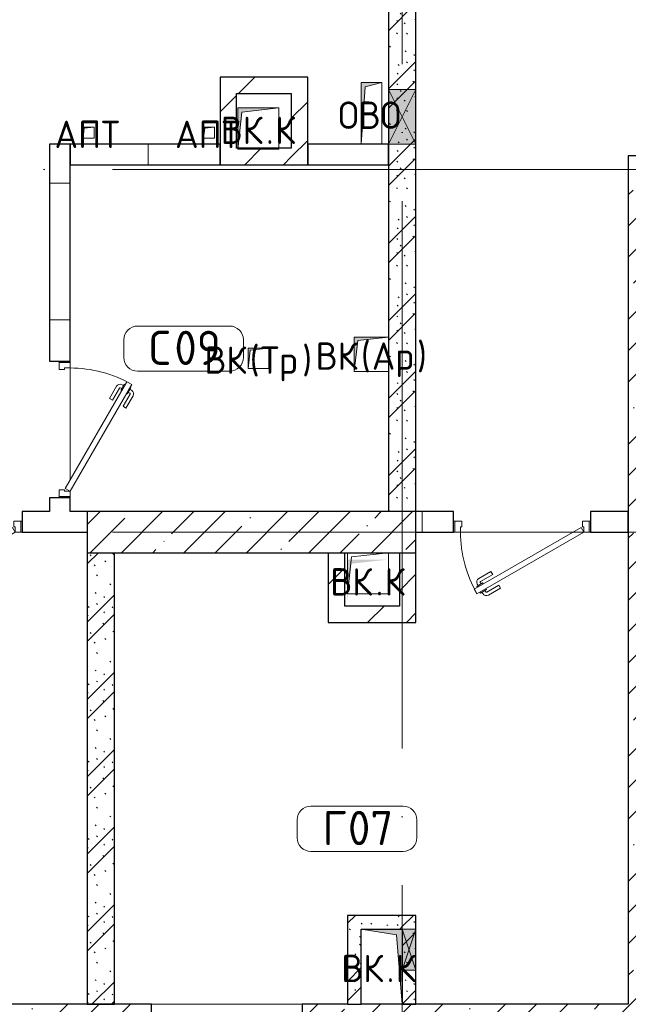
# Model space of a CAD drawing. Header units: millimetres. Extents: x -30540 to 173936, y -11730 to 122288.
# Tile 59 of 116: x 92063 to 96505, y 3000 to 10195. Entities that reach past the tile are written whole.
import ezdxf

# ---------------------------------------------------------------- set-up
doc = ezdxf.new("R2010")
doc.units = ezdxf.units.MM
doc.linetypes.add('ADSK_Линия сетки', pattern=[5000, 4000, -500, 0, -500])
for name, color, linetype, lineweight in [('A-____-NOTE-TEXT', 7, 'Continuous', 18), ('A-AREA-____-IDEN', 7, 'Continuous', 9), ('A-DOOR-____-MCUT', 7, 'Continuous', 9), ('A-DOOR-____-OTLN', 7, 'Continuous', 18), ('A-DOOR-FRAM-MCUT', 7, 'Continuous', 9), ('A-DOOR-OPNG-OTLN', 7, 'Continuous', 18), ('A-FLOR-____-OTLN', 7, 'Continuous', 18), ('A-GENM-____-OTLN', 7, 'Continuous', 18), ('A-GLAZ-____-MCUT', 7, 'Continuous', 9), ('A-GLAZ-____-OTLN', 7, 'Continuous', 18), ('A-WALL-____-MCUT', 7, 'Continuous', 40), ('A-WALL-____-PATT', 7, 'Continuous', 40), ('I-WALL-____-MCUT', 7, 'Continuous', 40), ('M-EQPM-____-OTLN', 7, 'Continuous', 18), ('S-COLS-____-MCUT', 7, 'Continuous', 40), ('S-COLS-____-OTLN', 7, 'Continuous', 18), ('S-GRID-____-OTLN', 7, 'Continuous', 9)]:
    doc.layers.add(name, color=color, linetype=linetype, lineweight=lineweight)
doc.styles.add('GOST Common', font='GOST_Common.ttf', dxfattribs={"height": 200})
doc.styles.add('GOST Common_4', font='GOST_Common.ttf', dxfattribs={"height": 250})
pattern_1 = [(45, (0, 0), (-228.0985, 228.0985), []), (45, (228.1, 0), (-228.0985, 228.0985), [403.225, -80.645, 6.706, -73.939])]
pattern_2 = [(45, (0, 0), (-424.264, 424.264), []), (45, (0, 282.8), (-424.264, 424.264), [])]
pattern_3 = [(0, (0, 0), (0, 1000), []), (90, (0, 0), (-1000, 6e-14), [])]
pattern_4 = [(135, (300.56, 377.28), (-565.6854, 6e-14), [10, -790]), (135, (349.8, 474.73), (-565.6854, 6e-14), [10, -790]), (135, (423.93, 473.06), (-565.6854, 6e-14), [10, -790]), (135, (229.92, 447.9), (-565.6854, 6e-14), [10, -790]), (135, (155.08, 447.9), (-565.6854, 6e-14), [10, -790]), (135, (114.9, 369.03), (-565.6854, 6e-14), [10, -790]), (135, (132.43, 285.8), (-565.6854, 6e-14), [10, -790]), (135, (214.66, 322), (-565.6854, 6e-14), [10, -790]), (135, (198.16, 261.88), (-565.6854, 6e-14), [10, -790]), (135, (45.2, 272.9), (-565.6854, 6e-14), [10, -790]), (135, (42.32, 336.16), (-565.6854, 6e-14), [10, -790]), (135, (92.26, 192.24), (-565.6854, 6e-14), [10, -790]), (135, (7.07, 149.2), (-565.6854, 6e-14), [10, -790]), (135, (80.6, 95.1), (-565.6854, 6e-14), [10, -790]), (135, (79.53, 36.94), (-565.6854, 6e-14), [10, -790]), (135, (153.87, 74.56), (-565.6854, 6e-14), [10, -790]), (135, (228.35, 124.8), (-565.6854, 6e-14), [10, -790]), (135, (279.75, 180.4), (-565.6854, 6e-14), [10, -790]), (135, (282.9, 31.63), (-565.6854, 6e-14), [10, -790]), (135, (377.38, 53.45), (-565.6854, 6e-14), [10, -790]), (135, (352.28, 102.7), (-565.6854, 6e-14), [10, -790]), (135, (354.05, 0), (-565.6854, 6e-14), [10, -790]), (135, (553.23, 16.45), (-565.6854, 6e-14), [10, -790]), (135, (542.38, 63.45), (-565.6854, 6e-14), [10, -790]), (135, (536.58, 239.3), (-565.6854, 6e-14), [10, -790]), (135, (475.85, 203.9), (-565.6854, 6e-14), [10, -790]), (135, (475.85, 316.54), (-565.6854, 6e-14), [10, -790]), (135, (520.8, 408.7), (-565.6854, 6e-14), [10, -790]), (135, (551.1, 470.8), (-565.6854, 6e-14), [10, -790]), (135, (235.25, 537.93), (-565.6854, 6e-14), [10, -790]), (135, (407.25, 547.65), (-565.6854, 6e-14), [10, -790]), (135, (94.5, 558.6), (-565.6854, 6e-14), [10, -790]), (135, (46.4, 532.3), (-565.6854, 6e-14), [10, -790]), (135, (85.56, 465.04), (-565.6854, 6e-14), [10, -790]), (135, (355.53, 181.14), (-565.6854, 6e-14), [10, -790]), (135, (362.23, 243.6), (-565.6854, 6e-14), [10, -790]), (135, (413.45, 344.1), (-565.6854, 6e-14), [10, -790]), (135, (286.3, 273.25), (-565.6854, 6e-14), [10, -790]), (135, (423.02, 263.72), (-565.6854, 6e-14), [10, -790]), (135, (162.94, 190.2), (-565.6854, 6e-14), [10, -790]), (135, (470.25, 120.93), (-565.6854, 6e-14), [10, -790]), (135, (484.48, 9.78), (-565.6854, 6e-14), [10, -790]), (45, (0, 212.13), (-565.6854, 0), []), (45, (212.13, 0), (-565.6854, 0), []), (45, (353.55, 0), (-565.6854, 0), []), (45, (0, 353.55), (-565.6854, 0), [])]

# ---------------------------------------------------------------- blocks, each defined once
blk = doc.blocks.new('КР_Колонна_ЖБ_Прямоугольная - 2400x300h_B40-V97-01 ЭМ')
at = {"layer": 'S-COLS-____-OTLN', "lineweight": 5, "true_color": 0xcccccc}
h = blk.add_hatch(dxfattribs=at)
h.set_pattern_fill('FP_95', color=254, style=0, pattern_type=2)
h.set_pattern_definition([(45, (-93755.3, -6450), (-228.0985, 228.0985), []), (45, (-93527.2, -6450), (-228.0985, 228.0985), [403.225, -80.645, 6.706, -73.939])])
h.paths.add_polyline_path([(1200, -150), (1200, 150), (-1200, 150), (-1200, -150), (157.6, -150)])
at = {"layer": 'S-COLS-____-MCUT', "color": 254, "lineweight": 30, "true_color": 0xcccccc}
for p, q in [((1200, 150), (-1200, 150)), ((-1200, 150), (-1200, -150)), ((1200, -150), (1200, 150)), ((-1200, -150), (1200, -150))]:
    blk.add_line(p, q, dxfattribs=at)
blk = doc.blocks.new('АР_Дверь однопольная - 1000х2100h_900__Глухая_1 эт_аренда-4107159-01 ЭМ')
at = {"layer": 'A-DOOR-____-MCUT', "color": 254, "lineweight": 15, "true_color": 0xcccccc}
for p, q in [((329.4, 525), (-450, 75)), ((349.4, 490.4), (329.4, 525)), ((-430, 40.4), (349.4, 490.4)), ((-450, 75), (-430, 40.4))]:
    blk.add_line(p, q, dxfattribs=at)
at = {"layer": 'A-DOOR-____-OTLN', "color": 254, "lineweight": 5, "true_color": 0xcccccc}
for p, q in [((157.2, 483.3), (246, 534.6)), ((169.7, 461.7), (258.5, 512.9)), ((303.8, 519.4), (260.5, 494.4)), ((271.3, 500.7), (265.3, 511.1)), ((292.9, 513.2), (286.9, 523.6)), ((307.8, 512.5), (303.8, 519.4)), ((169.7, 461.7), (157.2, 483.3)), ((214.7, 383.7), (303.5, 435)), ((260.5, 494.4), (264.5, 487.5)), ((288.5, 445.9), (284.5, 452.9)), ((331.8, 470.9), (288.5, 445.9)), ((299.3, 452.2), (305.3, 441.8)), ((320.9, 464.7), (327, 454.3)), ((327.8, 477.9), (331.8, 470.9)), ((214.7, 383.7), (227.2, 362.1)), ((227.2, 362.1), (316, 413.3))]:
    blk.add_line(p, q, dxfattribs=at)
for centre, radius, start, end in [((261, 508.6), 30, 30, 120), ((261, 508.6), 4.99, 30, 120), ((301, 439.3), 4.99, 300, 30), ((301, 439.3), 30, 300, 30)]:
    blk.add_arc(centre, radius, start, end, dxfattribs=at)
at = {"layer": 'A-DOOR-____-OTLN', "color": 254, "lineweight": 13, "true_color": 0xcccccc}
blk.add_arc((-450, 75), 900, 360, 30, dxfattribs=at)
at = {"layer": 'A-DOOR-FRAM-MCUT', "color": 254, "lineweight": 15, "true_color": 0xcccccc}
for p, q in [((-490, 75), (-500, 75)), ((-450, 75), (-490, 75)), ((-490, 75), (-490, -5)), ((-450, 35), (-450, 75)), ((490, 75), (450, 75)), ((450, 75), (450, 35)), ((490, -5), (490, 75)), ((490, 75), (500, 75)), ((-440, 35), (-450, 35)), ((-440, -5), (-440, 35)), ((450, 35), (440, 35)), ((440, 35), (440, -5)), ((-490, -5), (-500, -5)), ((-490, -5), (-440, -5)), ((440, -5), (490, -5)), ((490, -5), (500, -5))]:
    blk.add_line(p, q, dxfattribs=at)
blk = doc.blocks.new('АР_Дверь однопольная - 1000х2100h_900__Глухая_1 эт_аренда-4111396-01 ЭМ')
at = {"layer": 'A-DOOR-____-MCUT', "color": 254, "lineweight": 15, "true_color": 0xcccccc}
for p, q in [((329.4, 525), (-450, 75)), ((349.4, 490.4), (329.4, 525)), ((-430, 40.4), (349.4, 490.4)), ((-450, 75), (-430, 40.4))]:
    blk.add_line(p, q, dxfattribs=at)
at = {"layer": 'A-DOOR-____-OTLN', "color": 254, "lineweight": 5, "true_color": 0xcccccc}
for p, q in [((157.2, 483.3), (246, 534.6)), ((169.7, 461.7), (258.5, 512.9)), ((303.8, 519.4), (260.5, 494.4)), ((271.3, 500.7), (265.3, 511.1)), ((292.9, 513.2), (286.9, 523.6)), ((307.8, 512.5), (303.8, 519.4)), ((169.7, 461.7), (157.2, 483.3)), ((214.7, 383.7), (303.5, 435)), ((260.5, 494.4), (264.5, 487.5)), ((288.5, 445.9), (284.5, 452.9)), ((331.8, 470.9), (288.5, 445.9)), ((299.3, 452.2), (305.3, 441.8)), ((320.9, 464.7), (327, 454.3)), ((327.8, 477.9), (331.8, 470.9)), ((214.7, 383.7), (227.2, 362.1)), ((227.2, 362.1), (316, 413.3))]:
    blk.add_line(p, q, dxfattribs=at)
for centre, radius, start, end in [((261, 508.6), 30, 30, 120), ((261, 508.6), 4.99, 30, 120), ((301, 439.3), 4.99, 300, 30), ((301, 439.3), 30, 300, 30)]:
    blk.add_arc(centre, radius, start, end, dxfattribs=at)
at = {"layer": 'A-DOOR-____-OTLN', "color": 254, "lineweight": 13, "true_color": 0xcccccc}
blk.add_arc((-450, 75), 900, 360, 30, dxfattribs=at)
at = {"layer": 'A-DOOR-FRAM-MCUT', "color": 254, "lineweight": 15, "true_color": 0xcccccc}
for p, q in [((-490, 75), (-500, 75)), ((-450, 75), (-490, 75)), ((-490, 75), (-490, -5)), ((-450, 35), (-450, 75)), ((490, 75), (450, 75)), ((450, 75), (450, 35)), ((490, -5), (490, 75)), ((490, 75), (500, 75)), ((-440, 35), (-450, 35)), ((-440, -5), (-440, 35)), ((450, 35), (440, 35)), ((440, 35), (440, -5)), ((-490, -5), (-500, -5)), ((-490, -5), (-440, -5)), ((440, -5), (490, -5)), ((490, -5), (500, -5))]:
    blk.add_line(p, q, dxfattribs=at)
blk = doc.blocks.new('АР_Дверь однопольная - 1000х2100h_900__Глухая_1 эт_аренда-4111243-01 ЭМ')
at = {"layer": 'A-DOOR-____-MCUT', "color": 254, "lineweight": 15, "true_color": 0xcccccc}
for p, q in [((-329.4, 525), (-349.4, 490.4)), ((450, 75), (-329.4, 525)), ((-349.4, 490.4), (430, 40.4)), ((430, 40.4), (450, 75))]:
    blk.add_line(p, q, dxfattribs=at)
at = {"layer": 'A-DOOR-____-OTLN', "color": 254, "lineweight": 5, "true_color": 0xcccccc}
for p, q in [((-307.8, 512.5), (-303.8, 519.4)), ((-303.8, 519.4), (-260.5, 494.4)), ((-292.9, 513.2), (-286.9, 523.6)), ((-271.3, 500.7), (-265.3, 511.1)), ((-169.7, 461.7), (-258.5, 512.9)), ((-157.2, 483.3), (-246, 534.6)), ((-327.8, 477.9), (-331.8, 470.9)), ((-331.8, 470.9), (-288.5, 445.9)), ((-320.9, 464.7), (-327, 454.3)), ((-299.3, 452.2), (-305.3, 441.8)), ((-214.7, 383.7), (-303.5, 435)), ((-288.5, 445.9), (-284.5, 452.9)), ((-260.5, 494.4), (-264.5, 487.5)), ((-169.7, 461.7), (-157.2, 483.3)), ((-227.2, 362.1), (-316, 413.3)), ((-214.7, 383.7), (-227.2, 362.1))]:
    blk.add_line(p, q, dxfattribs=at)
at = {"layer": 'A-DOOR-____-OTLN', "color": 254, "lineweight": 13, "true_color": 0xcccccc}
blk.add_arc((450, 75), 900, 150, 180, dxfattribs=at)
at = {"layer": 'A-DOOR-____-OTLN', "color": 254, "lineweight": 5, "true_color": 0xcccccc}
for centre, radius, start, end in [((-261, 508.6), 30, 60, 150), ((-261, 508.6), 4.99, 60, 150), ((-301, 439.3), 30, 150, 240), ((-301, 439.3), 4.99, 150, 240)]:
    blk.add_arc(centre, radius, start, end, dxfattribs=at)
at = {"layer": 'A-DOOR-FRAM-MCUT', "color": 254, "lineweight": 15, "true_color": 0xcccccc}
for p, q in [((-490, 75), (-500, 75)), ((-450, 75), (-490, 75)), ((-490, 75), (-490, -5)), ((-450, 35), (-450, 75)), ((490, 75), (450, 75)), ((450, 75), (450, 35)), ((490, -5), (490, 75)), ((490, 75), (500, 75)), ((-440, 35), (-450, 35)), ((-440, -5), (-440, 35)), ((450, 35), (440, 35)), ((440, 35), (440, -5)), ((-490, -5), (-500, -5)), ((-490, -5), (-440, -5)), ((440, -5), (490, -5)), ((490, -5), (500, -5))]:
    blk.add_line(p, q, dxfattribs=at)
blk = doc.blocks.new('КР-Проем - Настраиваемый-3266171-01 ЭМ')
at = {"layer": 'A-DOOR-OPNG-OTLN', "color": 254, "lineweight": 13, "true_color": 0xcccccc}
for p, q in [((-550, 200), (550, 200)), ((-550, -200), (550, -200))]:
    blk.add_line(p, q, dxfattribs=at)
blk = doc.blocks.new('АР_Отверстие прямоугольное - ВК_К-4107376-01 ЭМ')
at = {"layer": 'A-GLAZ-____-OTLN', "lineweight": 13, "true_color": 0xf9f9f9}
blk.add_hatch(color=7, dxfattribs=at).paths.add_polyline_path([(275, -50), (275, 50), (-25, 50), (-25, -50), (17.5, -50)])
at = {"layer": 'A-GLAZ-____-MCUT', "color": 254, "lineweight": 15, "true_color": 0xcccccc}
for p, q in [((-25, 50), (-25, -50)), ((275, 50), (275, -50))]:
    blk.add_line(p, q, dxfattribs=at)
at = {"layer": 'A-GLAZ-____-OTLN', "color": 254, "lineweight": 5, "true_color": 0xcccccc}
for p, q in [((275, 50), (-25, -50)), ((-25, 50), (275, -50))]:
    blk.add_line(p, q, dxfattribs=at)
at = {"layer": 'A-GLAZ-____-OTLN', "color": 254, "lineweight": 13, "true_color": 0xcccccc}
for p, q in [((275, 50), (-25, 50)), ((-25, 50), (-25, -50)), ((275, -50), (275, 50)), ((-25, -50), (275, -50))]:
    blk.add_line(p, q, dxfattribs=at)
blk = doc.blocks.new('АР_Отверстие прямоугольное - ОВВ-4134571-01 ЭМ')
at = {"layer": 'A-GLAZ-____-OTLN', "lineweight": 13, "true_color": 0xf9f9f9}
blk.add_hatch(color=7, dxfattribs=at).paths.add_polyline_path([(325, -100), (325, 100), (-75, 100), (-75, -100)])
at = {"layer": 'A-GLAZ-____-MCUT', "color": 254, "lineweight": 15, "true_color": 0xcccccc}
for p, q in [((-75, 100), (-75, -100)), ((325, 100), (325, -100))]:
    blk.add_line(p, q, dxfattribs=at)
at = {"layer": 'A-GLAZ-____-OTLN', "color": 254, "lineweight": 5, "true_color": 0xcccccc}
for p, q in [((325, 100), (-75, -100)), ((-75, 100), (325, -100))]:
    blk.add_line(p, q, dxfattribs=at)
at = {"layer": 'A-GLAZ-____-OTLN', "color": 254, "lineweight": 13, "true_color": 0xcccccc}
for p, q in [((325, 100), (-75, 100)), ((-75, 100), (-75, -100)), ((325, -100), (325, 100)), ((-75, -100), (325, -100))]:
    blk.add_line(p, q, dxfattribs=at)
blk = doc.blocks.new('АР_Канал вертикальный прямоугольный - ВК_К-5437550-01 ЭМ')
at = {"layer": 'M-EQPM-____-OTLN', "lineweight": 13, "true_color": 0xe2e2e2}
blk.add_hatch(color=254, dxfattribs=at).paths.add_polyline_path([(-150, -150), (-120, 120), (150, 150), (-150, 150)])
at = {"layer": 'M-EQPM-____-OTLN', "color": 253, "lineweight": 13, "true_color": 0xaaaaaa}
for p, q in [((150, 150), (-150, 150)), ((-150, 150), (-150, -150)), ((150, 150), (-150, 150)), ((-150, 150), (-150, -150)), ((-150, -150), (-150, 150)), ((-150, 150), (150, 150)), ((-120, 120), (150, 150)), ((-120, 120), (150, 150)), ((150, -150), (150, 150)), ((150, 150), (150, -150)), ((-150, -150), (-120, 120)), ((-150, -150), (-120, 120)), ((-150, -150), (150, -150)), ((150, -150), (-150, -150))]:
    blk.add_line(p, q, dxfattribs=at)
blk = doc.blocks.new('АР_Канал вертикальный прямоугольный - ВК_Ар_-2076653-01 ЭМ')
at = {"layer": 'M-EQPM-____-OTLN', "lineweight": 13, "true_color": 0xe2e2e2}
blk.add_hatch(color=254, dxfattribs=at).paths.add_polyline_path([(-125, -125), (-100, 100), (125, 125), (-125, 125)])
at = {"layer": 'M-EQPM-____-OTLN', "color": 253, "lineweight": 13, "true_color": 0xaaaaaa}
for p, q in [((125, 125), (-125, 125)), ((-125, 125), (-125, -125)), ((125, 125), (-125, 125)), ((-125, 125), (-125, -125)), ((-125, -125), (-125, 125)), ((-125, 125), (125, 125)), ((-125, -125), (-100, 100)), ((-125, -125), (-100, 100)), ((-100, 100), (125, 125)), ((-100, 100), (125, 125)), ((125, -125), (125, 125)), ((125, 125), (125, -125)), ((-125, -125), (125, -125)), ((125, -125), (-125, -125))]:
    blk.add_line(p, q, dxfattribs=at)
blk = doc.blocks.new('АР_Канал вертикальный прямоугольный - ВК_Тр_-2076863-01 ЭМ')
at = {"layer": 'M-EQPM-____-OTLN', "lineweight": 13, "true_color": 0xe2e2e2}
blk.add_hatch(color=254, dxfattribs=at).paths.add_polyline_path([(-75, -75), (-60, 60), (75, 75), (-75, 75)])
at = {"layer": 'M-EQPM-____-OTLN', "color": 253, "lineweight": 13, "true_color": 0xaaaaaa}
for p, q in [((75, 75), (-75, 75)), ((-75, 75), (-75, -75)), ((75, 75), (-75, 75)), ((-75, 75), (-75, -75)), ((-75, -75), (-75, 75)), ((-75, 75), (75, 75)), ((-60, 60), (75, 75)), ((-60, 60), (75, 75)), ((75, -75), (75, 75)), ((75, 75), (75, -75)), ((-75, -75), (-60, 60)), ((-75, -75), (-60, 60)), ((-75, -75), (75, -75)), ((75, -75), (-75, -75))]:
    blk.add_line(p, q, dxfattribs=at)
blk = doc.blocks.new('АР_Канал вертикальный прямоугольный - ВК_К-2772531-01 ЭМ')
at = {"layer": 'M-EQPM-____-OTLN', "lineweight": 13, "true_color": 0xe2e2e2}
blk.add_hatch(color=254, dxfattribs=at).paths.add_polyline_path([(-150, 275), (-150, -275), (150, -275), (-107.5, -232.5)])
at = {"layer": 'M-EQPM-____-OTLN', "color": 253, "lineweight": 13, "true_color": 0xaaaaaa}
for p, q in [((-150, 275), (-107.5, -232.5)), ((-150, 275), (-107.5, -232.5)), ((-150, -275), (-150, 275)), ((-150, 275), (150, 275)), ((-150, -275), (-150, 275)), ((150, 275), (-150, 275)), ((-150, 275), (-150, -275)), ((150, 275), (150, -275)), ((150, -275), (150, 275)), ((150, -275), (-150, -275)), ((150, -275), (-150, -275)), ((-150, -275), (150, -275)), ((-107.5, -232.5), (150, -275)), ((-107.5, -232.5), (150, -275))]:
    blk.add_line(p, q, dxfattribs=at)
blk = doc.blocks.new('АР_Канал вертикальный прямоугольный - АПТ-2365873-01 ЭМ')
at = {"layer": 'M-EQPM-____-OTLN', "lineweight": 13, "true_color": 0xe2e2e2}
blk.add_hatch(color=254, dxfattribs=at).paths.add_polyline_path([(-40, -40), (-32, 32), (40, 40), (-40, 40)])
at = {"layer": 'M-EQPM-____-OTLN', "color": 253, "lineweight": 13, "true_color": 0xaaaaaa}
for p, q in [((40, 40), (-40, 40)), ((-40, 40), (-40, -40)), ((40, 40), (-40, 40)), ((-40, 40), (-40, -40)), ((-40, -40), (-40, 40)), ((-40, 40), (40, 40)), ((-40, -40), (-32, 32)), ((-40, -40), (-32, 32)), ((-32, 32), (40, 40)), ((-32, 32), (40, 40)), ((40, -40), (40, 40)), ((40, 40), (40, -40)), ((-40, -40), (40, -40)), ((40, -40), (-40, -40))]:
    blk.add_line(p, q, dxfattribs=at)
blk = doc.blocks.new('АР_Канал вертикальный прямоугольный - ОВО-2777798-01 ЭМ')
at = {"layer": 'M-EQPM-____-OTLN', "lineweight": 13, "true_color": 0xe2e2e2}
blk.add_hatch(color=254, dxfattribs=at).paths.add_polyline_path([(-75, -225), (-45, 195), (75, 225), (-75, 225)])
at = {"layer": 'M-EQPM-____-OTLN', "color": 253, "lineweight": 13, "true_color": 0xaaaaaa}
for p, q in [((75, 225), (-75, 225)), ((-75, 225), (-75, -225)), ((75, 225), (-75, 225)), ((-75, 225), (-75, -225)), ((-75, -225), (-75, 225)), ((-75, 225), (75, 225)), ((-45, 195), (75, 225)), ((-45, 195), (75, 225)), ((75, -225), (75, 225)), ((75, 225), (75, -225)), ((-75, -225), (-45, 195)), ((-75, -225), (-45, 195)), ((-75, -225), (75, -225)), ((75, -225), (-75, -225))]:
    blk.add_line(p, q, dxfattribs=at)
blk = doc.blocks.new('АР_Канал вертикальный прямоугольный - ВК_К-3201265-01 ЭМ')
at = {"layer": 'M-EQPM-____-OTLN', "lineweight": 13, "true_color": 0xe2e2e2}
blk.add_hatch(color=254, dxfattribs=at).paths.add_polyline_path([(-150, -150), (-120, 120), (150, 150), (-150, 150)])
blk = doc.blocks.new('АР_Канал вертикальный прямоугольный - ВК-4203082-01 ЭМ')
at = {"layer": 'A-GENM-____-OTLN', "color": 253, "lineweight": 13, "true_color": 0xaaaaaa}
for p, q in [((-150, -150), (-150, 150)), ((-150, 150), (150, 150))]:
    blk.add_line(p, q, dxfattribs=at)
at = {"layer": 'M-EQPM-____-OTLN', "color": 253, "lineweight": 13, "true_color": 0xaaaaaa}
for p, q in [((-150, -150), (-150, 150)), ((-150, 150), (150, 150)), ((-120, 120), (150, 150)), ((150, 150), (150, -150)), ((-150, -150), (-120, 120)), ((150, -150), (-150, -150))]:
    blk.add_line(p, q, dxfattribs=at)
blk = doc.blocks.new('Наметкина 10_РД_АР_К4_отсоединено_rvt-1-01 ЭМ')
at = {"layer": 'A-WALL-____-PATT', "lineweight": 5, "true_color": 0xcccccc}
h = blk.add_hatch(dxfattribs=at)
h.set_pattern_fill('FP_105', color=254, style=0, pattern_type=2)
h.set_pattern_definition(pattern_4)
h.paths.add_polyline_path([(94755.3, 6600), (94955.3, 6600), (94955.3, 11700), (94755.3, 11700), (94755.3, 7165.8)])
h = blk.add_hatch(dxfattribs=at)
h.set_pattern_fill('FP_104', color=254, style=0, pattern_type=2)
h.set_pattern_definition(pattern_2)
h.paths.add_polyline_path([(94045.3, 9655), (94165.3, 9655), (94165.3, 9775), (93525.3, 9775), (93525.3, 9655), (93912.9, 9655)])
h = blk.add_hatch(dxfattribs=at)
h.set_pattern_fill('FP_104', color=254, style=0, pattern_type=2)
h.set_pattern_definition(pattern_2)
h.paths.add_polyline_path([(93645.3, 9135), (93645.3, 9655), (93525.3, 9655), (93525.3, 9135)])
h = blk.add_hatch(dxfattribs=at)
h.set_pattern_fill('FP_104', color=254, style=0, pattern_type=2)
h.set_pattern_definition(pattern_2)
h.paths.add_polyline_path([(94165.3, 9135), (94165.3, 9655), (94045.3, 9655), (94045.3, 9135)])
h = blk.add_hatch(dxfattribs=at)
h.set_pattern_fill('FP_106', color=254, style=0, pattern_type=2)
h.set_pattern_definition(pattern_3)
h.paths.add_polyline_path([(92280.3, 6600), (92430.3, 6600), (92430.3, 6700), (92280.3, 6700)])
h.paths.add_polyline_path([(92430.3, 7700), (92430.3, 9285), (92280.3, 9285), (92280.3, 7700)])
h = blk.add_hatch(dxfattribs=at)
h.set_pattern_fill('FP_106', color=254, style=0, pattern_type=2)
h.set_pattern_definition(pattern_3)
h.paths.add_polyline_path([(93525.3, 9135), (93525.3, 9285), (92430.3, 9285), (92430.3, 9135)])
h = blk.add_hatch(dxfattribs=at)
h.set_pattern_fill('FP_104', color=254, style=0, pattern_type=2)
h.set_pattern_definition(pattern_2)
h.paths.add_polyline_path([(93912.9, 9135), (94045.3, 9135), (94045.3, 9255), (93655.8, 9255), (93655.3, 9255), (93645.3, 9255), (93645.3, 9135), (93685.3, 9135)])
h = blk.add_hatch(dxfattribs=at)
h.set_pattern_fill('FP_88', color=254, style=0, pattern_type=2)
h.set_pattern_definition(pattern_1)
h.paths.add_polyline_path([(96505.3, 3000), (96755.3, 3000), (96755.3, 8950), (96505.3, 8950), (96505.3, 4274.5)])
h = blk.add_hatch(dxfattribs=at)
h.set_pattern_fill('FP_106', color=254, style=0, pattern_type=2)
h.set_pattern_definition(pattern_3)
h.paths.add_polyline_path([(91080.3, 6450), (91080.3, 6600), (90880.3, 6600), (90880.3, 6450)])
h.paths.add_polyline_path([(92080.3, 6450), (92555.3, 6450), (92555.3, 6600), (92080.3, 6600)])
h = blk.add_hatch(dxfattribs=at)
h.set_pattern_fill('FP_106', color=254, style=0, pattern_type=2)
h.set_pattern_definition(pattern_3)
h.paths.add_polyline_path([(95230.3, 6450), (95230.3, 6600), (94955.3, 6600), (94955.3, 6450)])
h.paths.add_polyline_path([(96505.3, 6450), (96505.3, 6600), (96230.3, 6600), (96230.3, 6450)])
h = blk.add_hatch(dxfattribs=at)
h.set_pattern_fill('FP_105', color=254, style=0, pattern_type=2)
h.set_pattern_definition(pattern_4)
h.paths.add_polyline_path([(92755.3, 3000), (92755.3, 6300), (92555.3, 6300), (92555.3, 3000)])
h = blk.add_hatch(dxfattribs=at)
h.set_pattern_fill('FP_104', color=254, style=0, pattern_type=2)
h.set_pattern_definition(pattern_2)
h.paths.add_polyline_path([(94435.3, 5790), (94435.3, 6300), (94315.3, 6300), (94315.3, 5790)])
h = blk.add_hatch(dxfattribs=at)
h.set_pattern_fill('FP_104', color=254, style=0, pattern_type=2)
h.set_pattern_definition(pattern_2)
h.paths.add_polyline_path([(94955.3, 5910), (94955.3, 6300), (94835.3, 6300), (94835.3, 5910)])
h = blk.add_hatch(dxfattribs=at)
h.set_pattern_fill('FP_104', color=254, style=0, pattern_type=2)
h.set_pattern_definition(pattern_2)
h.paths.add_polyline_path([(94435.3, 5790), (94955.3, 5790), (94955.3, 5910), (94435.3, 5910)])
h = blk.add_hatch(dxfattribs=at)
h.set_pattern_fill('FP_105', color=254, style=0, pattern_type=2)
h.set_pattern_definition(pattern_4)
h.paths.add_polyline_path([(94855.3, 3550), (94855.3, 3650), (94455.3, 3650), (94455.3, 3550), (94812.8, 3550)])
h = blk.add_hatch(dxfattribs=at)
h.set_pattern_fill('FP_105', color=254, style=0, pattern_type=2)
h.set_pattern_definition(pattern_4)
h.paths.add_polyline_path([(94855.3, 3000), (94955.3, 3000), (94955.3, 3650), (94855.3, 3650), (94855.3, 3250)])
h = blk.add_hatch(dxfattribs=at)
h.set_pattern_fill('FP_105', color=254, style=0, pattern_type=2)
h.set_pattern_definition(pattern_4)
h.paths.add_polyline_path([(94555.3, 3000), (94555.3, 3550), (94455.3, 3550), (94455.3, 3000)])
h = blk.add_hatch(dxfattribs=at)
h.set_pattern_fill('FP_88', color=254, style=0, pattern_type=2)
h.set_pattern_definition(pattern_1)
h.paths.add_polyline_path([(94125.3, 2600), (96755.3, 2600), (96755.3, 3000), (94125.3, 3000)])
h.paths.add_polyline_path([(89832.5, 2600), (93025.3, 2600), (93025.3, 3000), (88455.3, 3000), (88455.3, 2600)])
at = {"layer": 'A-FLOR-____-OTLN', "color": 254, "lineweight": 13, "true_color": 0xcccccc}
for p, q in [((94165.3, 9285), (94755.3, 9285)), ((92430.3, 7700), (92430.3, 7690)), ((92430.3, 7690), (92430.3, 7700)), ((92430.3, 7650), (92430.3, 6830)), ((92430.3, 6830), (92430.3, 7650)), ((92430.3, 6710), (92430.3, 6700)), ((92430.3, 6700), (92430.3, 6710)), ((92080.3, 6450), (92070.3, 6450)), ((92070.3, 6450), (92080.3, 6450)), ((94955.5, 6450), (94955.5, 5790)), ((95240.3, 6450), (95230.3, 6450)), ((95230.3, 6450), (95240.3, 6450)), ((96100.3, 6450), (95280.3, 6450)), ((95280.3, 6450), (96100.3, 6450)), ((96230.3, 6450), (96220.3, 6450)), ((96220.3, 6450), (96230.3, 6450)), ((93025.3, 3000), (94125.3, 3000))]:
    blk.add_line(p, q, dxfattribs=at)
at = {"layer": 'A-WALL-____-MCUT', "color": 254, "lineweight": 30, "true_color": 0xcccccc}
for p, q in [((92430.3, 9285), (92280.3, 9285)), ((92280.3, 9285), (92280.3, 7700)), ((92430.3, 7700), (92430.3, 9285)), ((93525.3, 9285), (92430.3, 9285)), ((92430.3, 9285), (92430.3, 9135)), ((93525.3, 9135), (93525.3, 9285)), ((94755.3, 9285), (94165.3, 9285)), ((94165.3, 9285), (94165.3, 9135)), ((94755.3, 9135), (94755.3, 9285)), ((99555.3, 9200), (96505.3, 9200)), ((96505.3, 9200), (96505.3, 8950)), ((92430.3, 9135), (93525.3, 9135)), ((94165.3, 9135), (94755.3, 9135)), ((96505.3, 8950), (96505.3, 3000)), ((92280.3, 7700), (92430.3, 7700)), ((92430.3, 6700), (92280.3, 6700)), ((92280.3, 6700), (92280.3, 6600)), ((92430.3, 6600), (92430.3, 6700)), ((92280.3, 6600), (92080.3, 6600)), ((92080.3, 6600), (92080.3, 6450)), ((92555.3, 6600), (92430.3, 6600)), ((95230.3, 6600), (94955.3, 6600)), ((95230.3, 6450), (95230.3, 6600)), ((96505.3, 6600), (96230.3, 6600)), ((96230.3, 6600), (96230.3, 6450)), ((96505.3, 6450), (96505.3, 6600)), ((92080.3, 6450), (92555.3, 6450)), ((94955.3, 6450), (95230.3, 6450)), ((96230.3, 6450), (96505.3, 6450)), ((93025.3, 3000), (88455.3, 3000)), ((93025.3, 2600), (93025.3, 3000)), ((94455.3, 3000), (94125.3, 3000)), ((94125.3, 3000), (94125.3, 2600)), ((94455.3, 3000), (94555.3, 3000)), ((96505.3, 3000), (94555.3, 3000))]:
    blk.add_line(p, q, dxfattribs=at)
at = {"layer": 'I-WALL-____-MCUT', "color": 254, "lineweight": 30, "true_color": 0xcccccc}
for p, q in [((94755.3, 11350), (94755.3, 9685)), ((94955.3, 9685), (94955.3, 11350)), ((94165.3, 9775), (93525.3, 9775)), ((93525.3, 9775), (93525.3, 9655)), ((94165.3, 9655), (94165.3, 9775)), ((93525.3, 9655), (93525.3, 9135)), ((93645.3, 9655), (94045.3, 9655)), ((93645.3, 9255), (93645.3, 9655)), ((94045.3, 9655), (94045.3, 9255)), ((94165.3, 9135), (94165.3, 9655)), ((94755.3, 9685), (94755.3, 9285)), ((94955.3, 9285), (94955.3, 9685)), ((94755.3, 9285), (94755.3, 6600)), ((94955.3, 6600), (94955.3, 9285)), ((94045.3, 9255), (93645.3, 9255)), ((93525.3, 9135), (93645.3, 9135)), ((93645.3, 9135), (94045.3, 9135)), ((94045.3, 9135), (94165.3, 9135)), ((92555.3, 6300), (92555.3, 3000)), ((92755.3, 3000), (92755.3, 6300)), ((94315.3, 6300), (94315.3, 5790)), ((94435.3, 5910), (94435.3, 6300)), ((94835.3, 6300), (94835.3, 5910)), ((94955.3, 5910), (94955.3, 6300)), ((94835.3, 5910), (94435.3, 5910)), ((94955.3, 5790), (94955.3, 5910)), ((94315.3, 5790), (94435.3, 5790)), ((94435.3, 5790), (94955.3, 5790)), ((94855.3, 3650), (94455.3, 3650)), ((94455.3, 3650), (94455.3, 3550)), ((94955.3, 3650), (94855.3, 3650)), ((94955.3, 3550), (94955.3, 3650)), ((94455.3, 3550), (94455.3, 3000)), ((94555.3, 3550), (94855.3, 3550)), ((94555.3, 3000), (94555.3, 3550)), ((94855.3, 3550), (94855.3, 3250)), ((94955.3, 3250), (94955.3, 3550)), ((94855.3, 3250), (94855.3, 3000)), ((94955.3, 3000), (94955.3, 3250)), ((92555.3, 3000), (92755.3, 3000)), ((94855.3, 3000), (94955.3, 3000))]:
    blk.add_line(p, q, dxfattribs=at)
at = {"layer": 'A-DOOR-____-OTLN', "color": 254, "lineweight": 13, "true_color": 0xcccccc}
for name, p, rotation in [('АР_Дверь однопольная - 1000х2100h_900__Глухая_1 эт_аренда-4111243-01 ЭМ', (92355.3, 7200), 269.9999999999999), ('АР_Дверь однопольная - 1000х2100h_900__Глухая_1 эт_аренда-4111396-01 ЭМ', (91580.3, 6525), 180), ('АР_Дверь однопольная - 1000х2100h_900__Глухая_1 эт_аренда-4107159-01 ЭМ', (95730.3, 6525), 180)]:
    blk.add_blockref(name, p, dxfattribs=dict(at, rotation=rotation))
blk.add_blockref('КР-Проем - Настраиваемый-3266171-01 ЭМ', (93575.3, 2800), dxfattribs=at)
at = {"layer": 'A-GLAZ-____-OTLN', "color": 254, "lineweight": 13, "true_color": 0xcccccc}
for name, p, rotation in [('АР_Отверстие прямоугольное - ОВВ-4134571-01 ЭМ', (94855.3, 9610), 269.9999999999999), ('АР_Отверстие прямоугольное - ВК_К-4107376-01 ЭМ', (94905.3, 3525), 269.9999999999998)]:
    blk.add_blockref(name, p, dxfattribs=dict(at, rotation=rotation))
at = {"layer": 'M-EQPM-____-OTLN', "color": 253, "lineweight": 5, "true_color": 0xaaaaaa}
for name, p in [('АР_Канал вертикальный прямоугольный - ОВО-2777798-01 ЭМ', (94630.3, 9510)), ('АР_Канал вертикальный прямоугольный - ВК_К-5437550-01 ЭМ', (93805.3, 9400)), ('АР_Канал вертикальный прямоугольный - АПТ-2365873-01 ЭМ', (92565.3, 9370)), ('АР_Канал вертикальный прямоугольный - АПТ-2365873-01 ЭМ', (93445.3, 9370)), ('АР_Канал вертикальный прямоугольный - ВК_Ар_-2076653-01 ЭМ', (94630.3, 7750)), ('АР_Канал вертикальный прямоугольный - ВК_Тр_-2076863-01 ЭМ', (93805.3, 7720)), ('АР_Канал вертикальный прямоугольный - ВК-4203082-01 ЭМ', (94605.3, 6150)), ('АР_Канал вертикальный прямоугольный - ВК_К-3201265-01 ЭМ', (94605.3, 6100))]:
    blk.add_blockref(name, p, dxfattribs=at)
at = {"layer": 'M-EQPM-____-OTLN', "color": 253, "lineweight": 5, "true_color": 0xaaaaaa, "rotation": 180}
blk.add_blockref('АР_Канал вертикальный прямоугольный - ВК_К-2772531-01 ЭМ', (94705.3, 3275), dxfattribs=at)
at = {"layer": 'S-COLS-____-OTLN', "color": 254, "lineweight": 13, "true_color": 0xcccccc}
blk.add_blockref('КР_Колонна_ЖБ_Прямоугольная - 2400x300h_B40-V97-01 ЭМ', (93755.3, 6450), dxfattribs=at)
at = {"layer": 'A-____-NOTE-TEXT', "color": 253, "lineweight": 5, "true_color": 0xaaaaaa, "char_height": 200, "attachment_point": 1, "style": 'GOST Common'}
for s, insert, width in [('ОВО', (94388.1, 9597.2), 593.249), ('АПТ', (92317.1, 9457.2), 609.282), ('АПТ', (93197.1, 9457.2), 609.282), ('ВК', (93530.1, 9487.2), 400.844), ('\\fGOST Common|b0|i0|c204|p34|;К', (93927, 9487.2), 192.405), ('\\fGOST Common|b0|i0|c204|p34|;.', (93860.8, 9487.2), 80.169), ('\\fGOST Common|b0|i0|c204|p34|;(', (94553.8, 7837.2), 96.203), ('\\fGOST Common|b0|i0|c204|p34|;)', (94963.9, 7837.2), 96.203), ('ВК', (93411.1, 7807.2), 400.844), ('\\fGOST Common|b0|i0|c204|p34|;(', (93741.8, 7807.2), 96.203), ('Тр', (93821.2, 7807.2), 368.776), ('\\fGOST Common|b0|i0|c204|p34|;)', (94125.5, 7807.2), 96.203), ('ВК', (94223.1, 7837.2), 400.844), ('Ар', (94633.2, 7837.2), 400.844), ('ВК', (94330.1, 6187.2), 400.844), ('\\fGOST Common|b0|i0|c204|p34|;К', (94727, 6187.2), 192.405), ('\\fGOST Common|b0|i0|c204|p34|;.', (94660.8, 6187.2), 80.169), ('ВК', (94410.5, 3362.2), 400.844), ('\\fGOST Common|b0|i0|c204|p34|;К', (94807.4, 3362.2), 192.405), ('\\fGOST Common|b0|i0|c204|p34|;.', (94741.2, 3362.2), 80.169)]:
    blk.add_mtext(s, dxfattribs=dict(at, insert=insert, width=width))
blk = doc.blocks.new('Марка помещения 2 - Марка помещения 2-1605974-01 ЭМ')
at = {"layer": 'A-AREA-____-IDEN', "color": 253, "true_color": 0xaaaaaa}
for p, q in [((-1.797, 0.841), (1.569, 0.841)), ((-2.297, -0.309), (-2.297, 0.341)), ((2.069, 0.341), (2.069, -0.309)), ((1.569, -0.809), (-1.797, -0.809))]:
    blk.add_line(p, q, dxfattribs=at)
for centre, start, end in [((-1.797, 0.341), 90, 180), ((1.569, 0.341), 0, 90), ((-1.797, -0.309), 180, 270), ((1.569, -0.309), 270, 360)]:
    blk.add_arc(centre, 0.5, start, end, dxfattribs=at)

msp = doc.modelspace()

# ---------------------------------------------------------------- linework, layer by layer
at = {"layer": 'S-GRID-____-OTLN', "color": 253, "linetype": 'ADSK_Линия сетки', "true_color": 0xaaaaaa}
for p, q in [((94855.3, -10130.4), (94855.3, 56550)), ((111741.6, 9100), (78589.2, 9100)), ((111741.6, 6450), (78589.2, 6450))]:
    msp.add_line(p, q, dxfattribs=at)

# ---------------------------------------------------------------- block references
at = {"lineweight": 5}
msp.add_blockref('Наметкина 10_РД_АР_К4_отсоединено_rvt-1-01 ЭМ', (0, 0), dxfattribs=at)
at = {"layer": 'A-AREA-____-IDEN', "color": 253, "true_color": 0xaaaaaa, "xscale": 199.9999999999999, "yscale": 199.9999999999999, "zscale": 199.9999999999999}
for p in [(93281.5, 7788.2), (94548, 4279.4)]:
    msp.add_blockref('Марка помещения 2 - Марка помещения 2-1605974-01 ЭМ', p, dxfattribs=at)

# ---------------------------------------------------------------- texts
at = {"layer": 'A-AREA-____-IDEN', "color": 253, "true_color": 0xaaaaaa, "char_height": 250, "attachment_point": 1, "style": 'GOST Common_4'}
for s, insert, width in [('\\fGOST Common|b0|i0|c204|p34|;С', (93007, 7922), 224.472), ('09', (93192.2, 7922), 448.945), ('\\fGOST Common|b0|i0|c204|p34|;Г', (94273.5, 4413.2), 224.472), ('07', (94458.7, 4413.2), 448.945)]:
    msp.add_mtext(s, dxfattribs=dict(at, insert=insert, width=width))

doc.saveas('drawing.dxf')
